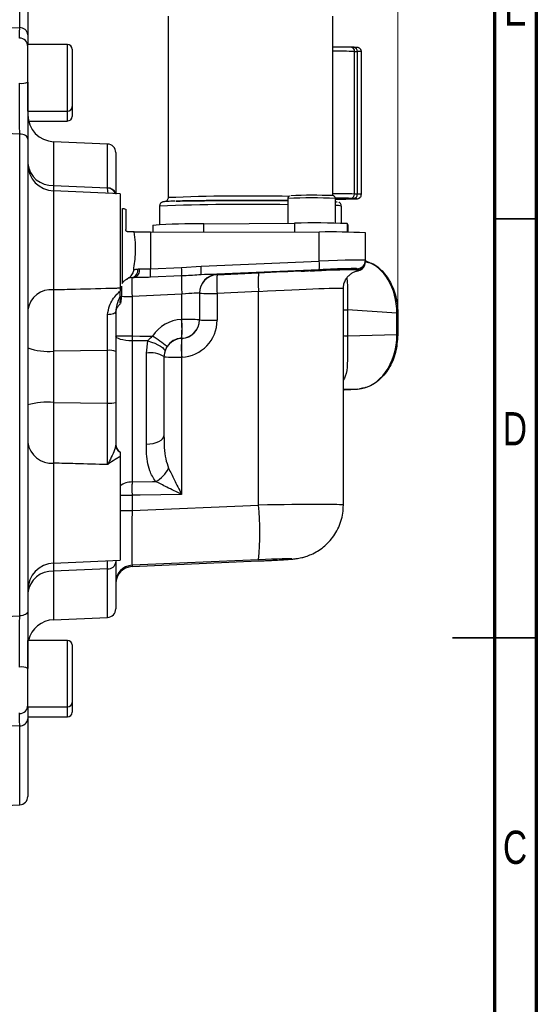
# Model space of a CAD drawing. Header units: inches. Extents: x 0.6 to 16.3, y 0.2 to 11.5.
# Tile 18 of 19: x 13.9 to 16.3, y 4.1 to 8.8. Entities that reach past the tile are written whole.
import ezdxf

# ---------------------------------------------------------------- set-up
doc = ezdxf.new("R2010")
doc.units = ezdxf.units.IN
doc.header["$MEASUREMENT"] = 0
doc.styles.add('SLDTEXTSTYLE0', font='TXT', dxfattribs={"width": 0.75})
doc.dimstyles.new('SLDDIMSTYLE1', dxfattribs={"dimtxt": 0.137795, "dimasz": 0.14, "dimexe": 0, "dimexo": 0.0625, "dimgap": 0.034449, "dimtad": 0, "dimdec": 1, "dimlfac": 1.5, "dimrnd": 1e-09, "dimzin": 12, "dimdsep": 46, "dimtxsty": 'SLDTEXTSTYLE0', "dimblk1": 'CLOSED', "dimblk2": 'CLOSED', "dimsah": 1, "dimcen": 0.09, "dimadec": 0, "dimazin": 3, "dimtfac": 1, "dimtdec": 1, "dimtofl": 0, "dimtmove": 0, "dimatfit": 3, "dimldrblk": 'CLOSED', "dimfxl": 0, "dimfrac": 2, "dimtolj": 1, "dimtzin": 12, "dimarcsym": 0})

# ---------------------------------------------------------------- blocks, each defined once
blk = doc.blocks.new('_Closed')
at = {"color": 0, "linetype": 'ByBlock', "lineweight": -2}
for p, q in [((-1, 0.166667), (0, 0)), ((-1, 0.166667), (-1, -0.166667)), ((0, 0), (-1, -0.166667)), ((0, 0), (-1, 0))]:
    blk.add_line(p, q, dxfattribs=at)
blk = doc.blocks.new('_D_9')
at = {"color": 7, "linetype": 'Continuous', "lineweight": 0}
for p, q in [((13.7379, 10.1711), (13.6959, 10.1711)), ((13.6959, 10.1711), (13.6959, 9.9524)), ((14.0433, 10.1711), (14.0853, 10.1711)), ((14.0853, 10.1711), (14.0853, 9.9524)), ((12.2322, 9.845), (12.2322, 10.012)), ((15.6874, 7.4113), (15.6874, 10.012)), ((12.2322, 9.9727), (13.5751, 9.9727)), ((13.6959, 9.9524), (13.7379, 9.9524)), ((14.0853, 9.9524), (14.0433, 9.9524)), ((15.6874, 9.9727), (14.2061, 9.9727))]:
    blk.add_line(p, q, dxfattribs=at)
at = {"color": 7, "linetype": 'Continuous', "lineweight": 18, "xscale": 0.14, "yscale": 0.14, "rotation": 180.0000000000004}
blk.add_blockref('_Closed', (12.2322, 9.9727), dxfattribs=at)
at = {"color": 7, "linetype": 'Continuous', "lineweight": 18, "xscale": 0.14, "yscale": 0.14}
blk.add_blockref('_Closed', (15.6874, 9.9727), dxfattribs=at)
at = {"color": 7, "linetype": 'Continuous', "lineweight": 18, "char_height": 0.1378, "attachment_point": 1, "style": 'SLDTEXTSTYLE0'}
for s, insert in [('132', (13.7379, 10.13)), ('5.2', (13.7633, 9.9238))]:
    blk.add_mtext(s, dxfattribs=dict(at, insert=insert))

msp = doc.modelspace()

# ---------------------------------------------------------------- linework, layer by layer
at = {"color": 7, "linetype": 'Continuous', "lineweight": 70}
for p, q in [((16.3386, 11.4961), (16.3386, 0.1969)), ((16.1417, 11.2992), (16.1417, 0.3937))]:
    msp.add_line(p, q, dxfattribs=at)
at = {"color": 8, "linetype": 'Continuous', "lineweight": 25}
for p, q in [((13.9103, 8.7126), (13.9103, 9.0468)), ((14.1352, 8.3203), (14.1352, 8.633)), ((14.1352, 8.2741), (14.1352, 8.3203)), ((14.0697, 8.1769), (14.0697, 7.9711)), ((14.3236, 7.9595), (14.3236, 8.1658)), ((14.0697, 7.9711), (14.0693, 7.9454)), ((14.3268, 7.9343), (14.3236, 7.9581)), ((14.0697, 7.9455), (14.0697, 7.4819)), ((14.6514, 7.8957), (14.6465, 7.8956)), ((14.776, 7.7528), (14.776, 7.7907)), ((15.2027, 7.7945), (15.2027, 7.7525)), ((15.449, 7.7921), (15.449, 7.7516)), ((15.4535, 7.7516), (15.4535, 7.7841)), ((15.499, 7.5707), (15.5025, 7.5718)), ((14.4384, 7.5385), (14.4236, 7.5369)), ((14.4384, 7.5383), (14.4252, 7.5366)), ((15.4971, 7.0149), (15.4318, 7.0133)), ((14.0697, 6.6669), (14.0697, 6.1975)), ((14.0697, 6.1591), (14.0697, 5.9314)), ((14.3236, 5.9425), (14.3236, 6.1706)), ((14.1352, 5.5215), (14.1352, 5.8342)), ((14.1352, 5.4753), (14.1352, 5.5215)), ((13.9103, 5.0615), (13.9103, 5.433))]:
    msp.add_line(p, q, dxfattribs=at)
at = {"color": 7, "linetype": 'Continuous', "lineweight": 25}
for p, q in [((13.9485, 9.0068), (13.9485, 8.6794)), ((14.608, 8.7668), (14.608, 7.9142)), ((15.3823, 7.9223), (15.3823, 8.7668)), ((13.7418, 8.717), (13.9103, 8.7126)), ((14.1352, 8.633), (13.9485, 8.633)), ((13.9485, 8.3203), (13.9485, 8.633)), ((14.1565, 8.6117), (14.1565, 8.3417)), ((15.4674, 8.6207), (15.4668, 8.6207)), ((15.4805, 8.6203), (15.4674, 8.6207)), ((15.4842, 7.9309), (15.4842, 8.6008)), ((15.4842, 8.6008), (15.4973, 8.6005)), ((15.4973, 8.6005), (15.4973, 7.9306)), ((15.5164, 7.9294), (15.5164, 8.5993)), ((14.1565, 8.3417), (14.1565, 8.2955)), ((13.9485, 8.3203), (14.1352, 8.3203)), ((13.952, 8.2741), (14.1352, 8.2741)), ((13.9103, 8.2129), (13.7418, 8.2197)), ((13.9103, 5.9495), (13.9103, 8.2129)), ((13.9485, 8.1896), (13.9485, 5.9717)), ((14.3236, 8.1658), (14.0697, 8.1769)), ((14.3618, 8.1259), (14.3618, 7.931)), ((13.9485, 8.0082), (13.9485, 8.0082)), ((14.0697, 7.9711), (14.3236, 7.9595)), ((14.3236, 7.9581), (14.3236, 7.9595)), ((14.3818, 7.9319), (14.0697, 7.9455)), ((14.3818, 7.9319), (14.3818, 7.49)), ((15.1708, 7.9102), (15.1708, 7.7942)), ((15.3939, 7.7942), (15.3939, 7.9102)), ((15.4799, 7.9104), (15.4668, 7.9108)), ((15.4799, 7.9104), (15.4918, 7.9098)), ((15.4973, 7.9306), (15.4842, 7.9309)), ((14.3918, 7.8635), (14.3918, 7.5103)), ((14.3941, 7.8616), (14.3918, 7.8635)), ((14.5679, 7.8742), (14.5679, 7.7868)), ((15.3939, 7.9072), (15.4303, 7.9075)), ((15.4224, 7.7936), (15.4224, 7.8742)), ((14.4037, 7.8609), (14.3941, 7.8616)), ((14.4037, 7.8609), (14.4085, 7.8601)), ((14.4085, 7.8601), (14.4085, 7.7639)), ((14.5368, 7.7841), (14.5368, 7.753)), ((14.776, 7.7907), (15.2027, 7.7945)), ((15.4535, 7.7841), (15.449, 7.7921)), ((15.4535, 7.7516), (15.4535, 7.7841)), ((15.4535, 7.7841), (15.4535, 7.7841)), ((14.4491, 7.7538), (14.4185, 7.7538)), ((14.5247, 7.753), (14.5247, 7.5795)), ((14.5247, 7.753), (15.3184, 7.7524)), ((15.3184, 7.6163), (15.3184, 7.7524)), ((15.5352, 7.6203), (15.5352, 7.7487)), ((14.5247, 7.5795), (14.6713, 7.5857)), ((14.6713, 7.5857), (14.7626, 7.5924)), ((14.7626, 7.5924), (15.3184, 7.6163)), ((15.5352, 7.6203), (15.5352, 7.6146)), ((15.5352, 7.6146), (15.5352, 7.6111)), ((14.4461, 7.5747), (14.4424, 7.5615)), ((14.6716, 7.5461), (14.5251, 7.5398)), ((15.3184, 7.5756), (14.7626, 7.5518)), ((14.8381, 7.5521), (15.0334, 7.5605)), ((14.8381, 7.5527), (14.8381, 7.5521)), ((15.4969, 7.5746), (15.4969, 7.5804)), ((14.4238, 7.537), (14.4152, 7.5317)), ((14.4384, 7.5383), (14.4488, 7.5387)), ((14.4384, 7.5385), (14.4384, 7.5383)), ((14.3818, 7.49), (14.3818, 7.4747)), ((14.3818, 7.4508), (14.3818, 7.4747)), ((14.6723, 7.4603), (14.4384, 7.4503)), ((14.4384, 7.4503), (14.4384, 7.2643)), ((14.6723, 7.3415), (14.6723, 7.4603)), ((14.7552, 7.4661), (14.7552, 7.3401)), ((15.0334, 7.4725), (14.8381, 7.4641)), ((14.8381, 7.4641), (14.8381, 7.338)), ((15.0334, 6.4701), (15.0334, 7.4725)), ((15.4318, 6.47), (15.4318, 7.4866)), ((15.4507, 7.3867), (15.4507, 7.2651)), ((15.6831, 7.372), (15.4507, 7.3867)), ((15.6831, 7.2707), (15.6831, 7.372)), ((15.6874, 7.3719), (15.6874, 7.344)), ((14.6714, 7.3415), (14.6723, 7.3415)), ((14.7552, 7.3401), (14.7552, 7.3395)), ((15.6874, 7.344), (15.6874, 7.344)), ((15.6874, 7.344), (15.6874, 7.2706)), ((14.4384, 7.2643), (14.4384, 7.2416)), ((15.4507, 7.2651), (15.6831, 7.2707)), ((15.6874, 7.2706), (15.6874, 7.2691)), ((15.6874, 7.2691), (15.6874, 7.2691)), ((14.4384, 7.2416), (14.4384, 6.5786)), ((14.5129, 7.2411), (14.4384, 7.2416)), ((14.5056, 7.1841), (14.5129, 7.2411)), ((14.6723, 7.2535), (14.6714, 7.2535)), ((14.6714, 7.2535), (14.6714, 7.253)), ((14.6714, 7.253), (14.6723, 7.253)), ((14.6723, 7.253), (14.6723, 7.2535)), ((14.3236, 7.1964), (14.0697, 7.1934)), ((14.0697, 7.1934), (14.0697, 6.9518)), ((14.3236, 6.9483), (14.3236, 7.1964)), ((14.3618, 7.1913), (14.3618, 6.9521)), ((14.5056, 6.7565), (14.5056, 7.1841)), ((14.5922, 7.192), (14.5885, 7.1673)), ((14.5885, 7.1673), (14.5885, 6.795)), ((14.6714, 7.165), (14.6714, 6.5201)), ((14.6723, 7.165), (14.6714, 7.165)), ((15.434, 7.0112), (15.4971, 7.0149)), ((15.4352, 7.0113), (15.4983, 7.0149)), ((15.4983, 7.0149), (15.5077, 7.0161)), ((14.0697, 6.9518), (14.3236, 6.9483)), ((14.3818, 6.6979), (14.3818, 6.2112)), ((14.4384, 6.516), (14.4384, 6.4445)), ((14.4384, 6.4445), (15.0334, 6.4701)), ((14.0697, 6.1975), (14.3818, 6.2112)), ((14.3618, 6.2103), (14.3618, 6.2024)), ((14.3618, 6.2024), (14.3618, 5.9824)), ((14.4383, 6.181), (15.0335, 6.2074)), ((15.0334, 6.2128), (14.4384, 6.1873)), ((14.4384, 6.181), (15.0334, 6.2074)), ((15.0334, 6.2074), (15.0335, 6.2074)), ((14.3236, 6.1706), (14.0697, 6.1591)), ((14.4384, 6.1873), (14.4384, 6.181)), ((13.9485, 6.1001), (13.9485, 6.1001)), ((13.7418, 5.9429), (13.9103, 5.9495)), ((14.0697, 5.9314), (14.3236, 5.9425)), ((14.1352, 5.8342), (13.9485, 5.8342)), ((13.9485, 5.5215), (13.9485, 5.8342)), ((14.1565, 5.8128), (14.1565, 5.5428)), ((13.9485, 5.5215), (14.1352, 5.5215)), ((14.1565, 5.5428), (14.1565, 5.4966)), ((13.9485, 5.4753), (14.1352, 5.4753)), ((13.9485, 5.4656), (13.9485, 5.1015)), ((13.9103, 5.433), (13.7418, 5.4289)), ((13.7418, 5.0542), (13.9103, 5.0615))]:
    msp.add_line(p, q, dxfattribs=at)
at = {"color": 7, "linetype": 'Continuous', "lineweight": 35}
for p, q in [((16.1417, 7.815), (16.3386, 7.815)), ((16.3386, 5.8465), (15.9449, 5.8465)), ((16.1417, 5.8465), (16.3386, 5.8465))]:
    msp.add_line(p, q, dxfattribs=at)
at = {"color": 7, "linetype": 'Continuous', "lineweight": 25, "flags": 128}
for points in [[(13.9485, 8.1896), (13.9478, 8.1941), (13.9456, 8.1983), (13.9421, 8.2022), (13.9374, 8.2057), (13.9316, 8.2086), (13.925, 8.2108), (13.9178, 8.2123), (13.9103, 8.2129)], [(14.4384, 7.2416), (14.4233, 7.2422), (14.4088, 7.2436), (14.3956, 7.2457), (14.3841, 7.2485), (14.3746, 7.2518), (14.3676, 7.2556), (14.3633, 7.2597), (14.3618, 7.2639)], [(14.4384, 7.2643), (14.4752, 7.2641), (14.5342, 7.2637)], [(14.5129, 7.2411), (14.5294, 7.2358), (14.5451, 7.2298), (14.5594, 7.2232), (14.5716, 7.2164), (14.5813, 7.2096), (14.5881, 7.2031), (14.5918, 7.1972), (14.5922, 7.192)], [(14.5056, 6.7565), (14.522, 6.7575), (14.5376, 6.7599), (14.5519, 6.7636), (14.5644, 6.7684), (14.5747, 6.7741), (14.5823, 6.7806), (14.5869, 6.7877), (14.5885, 6.795)], [(14.4384, 6.5786), (14.535, 6.5804), (14.5491, 6.5807)], [(14.6714, 6.5201), (14.4759, 6.5166), (14.4384, 6.516)], [(13.9485, 5.9717), (13.9478, 5.9675), (13.9456, 5.9634), (13.9421, 5.9597), (13.9374, 5.9564), (13.9316, 5.9536), (13.925, 5.9515), (13.9178, 5.9501), (13.9103, 5.9495)]]:
    msp.add_lwpolyline(points, dxfattribs=at)
at = {"color": 7, "linetype": 'Continuous', "lineweight": 25}
for centre, radius, start, end in [((13.9119, 8.6759), 0.0368, 5.4248, 92.5663), ((13.9085, 8.624), 0.04, 0, 89), ((14.1352, 8.6117), 0.0213, 0, 90), ((13.9187, 8.5286), 0.0776, 262.9456, 292.5731), ((14.1352, 8.3417), 0.0213, 270, 0), ((14.0752, 8.3035), 0.1267, 180, 267.5), ((14.1352, 8.2955), 0.0213, 270, 0), ((14.3218, 8.1259), 0.04, 360, 87.5), ((14.0635, 8.0866), 0.1157, 186.0334, 273.0291), ((14.0752, 8.0721), 0.1267, 180, 267.5), ((15.2825, 5.477), 2.4484, 87.7024, 92.3041), ((15.4652, 7.9297), 0.019, 274.8356, 3.5724), ((15.4783, 7.9294), 0.019, 274.8356, 3.5724), ((14.7308, 5.1104), 2.6806, 89.0333, 94.1487), ((15.2844, 3.5207), 4.2746, 87.7927, 91.0955), ((14.5163, 10.3494), 2.5964, 268.5164, 270.186), ((15.371, 4.5161), 3.2368, 87.0931, 90.9317), ((14.3138, 7.563), 0.3582, 357.2969, 3.6356), ((14.5229, 7.5721), 0.2406, 355.1574, 4.8426), ((15.0787, 7.596), 0.2406, 355.1574, 4.8426), ((15.4952, 7.6203), 0.04, 272.4959, 359.9963), ((15.4952, 7.6146), 0.04, 272.4959, 359.9963), ((15.4952, 7.6111), 0.04, 280.6104, 359.997), ((14.4299, 7.5736), 0.0361, 283.5248, 8.4378), ((14.4378, 7.5726), 0.0357, 288.0996, 10.6235), ((14.1673, 7.5567), 0.3582, 357.2969, 3.6356), ((15.4467, 7.5095), 0.776, 177.2969, 183.6356), ((14.8418, 7.4661), 0.0867, 92.4959, 179.9963), ((14.8418, 7.4655), 0.0867, 92.4959, 179.9963), ((15.3574, 7.5081), 0.5212, 175.1574, 184.8426), ((15.5527, 7.5165), 0.5212, 175.1574, 184.8426), ((14.0595, 7.3699), 0.1124, 84.8149, 170.7733), ((14.8179, 8.7015), 1.2376, 267.0931, 270.9317), ((15.6597, 6.1769), 1.1954, 88.6694, 88.8787), ((14.152, 7.2975), 0.5212, 355.1574, 4.8426), ((14.6924, 6.1041), 1.2376, 87.0931, 90.9317), ((14.1529, 7.2975), 0.5212, 355.1574, 4.8426), ((14.6685, 7.3401), 0.0867, 272.4959, 359.9963), ((14.8179, 8.5755), 1.2376, 267.0931, 270.9317), ((14.4198, 8.4066), 1.1424, 267.0931, 270.9317), ((14.2393, 6.7788), 0.5675, 50.1777, 58.7021), ((15.6597, 6.0754), 1.1955, 88.6696, 88.8787), ((14.6752, 7.1664), 0.0867, 92.4959, 179.9963), ((15.1908, 7.209), 0.5212, 175.1574, 184.8426), ((15.1917, 7.209), 0.5212, 175.1574, 184.8426), ((14.0408, 7.4458), 0.2541, 248.7107, 276.5274), ((14.3327, 7.119), 0.078, 68.0624, 96.7066), ((14.5249, 7.066), 0.1196, 57.8496, 99.2523), ((14.6513, 8.4024), 1.2376, 267.0931, 270.9317), ((15.4331, 7.0469), 0.0357, 271.3718, 273.2909), ((15.4962, 7.0506), 0.0357, 271.3718, 273.2909), ((14.0405, 6.616), 0.3371, 85.0416, 105.8419), ((14.3328, 7.0501), 0.1022, 264.8419, 286.516), ((14.0606, 6.7799), 0.1133, 188.2414, 274.5658), ((14.4018, 6.7552), 0.04, 180, 240), ((14.4014, 6.7526), 0.0396, 180.1037, 240.368), ((14.4887, 6.7012), 0.1348, 296.6457, 334.4225), ((13.4566, 6.3414), 1.582, 355.3368, 4.6632), ((14.3259, 6.2067), 0.0362, 266.3253, 353.0764), ((14.0752, 6.071), 0.1267, 92.5, 180), ((14.0624, 6.0446), 0.1147, 86.3966, 173.1772), ((14.4418, 6.1074), 0.08, 92.4959, 179.9963), ((14.4418, 6.1011), 0.08, 92.4128, 180), ((14.4418, 6.1011), 0.08, 92.4959, 179.9963), ((14.3218, 5.9824), 0.04, 272.5, 0), ((14.0752, 5.8048), 0.1267, 92.5, 166.6146), ((14.1352, 5.8128), 0.0213, 0, 90), ((13.9186, 5.6454), 0.0644, 62.345, 98.4187), ((13.9085, 5.5305), 0.04, 271, 0), ((14.1352, 5.5428), 0.0213, 270, 0), ((13.9122, 5.4695), 0.0365, 266.8775, 353.8409), ((14.1352, 5.4966), 0.0213, 270, 0), ((13.9085, 5.1015), 0.04, 272.5, 0)]:
    msp.add_arc(centre, radius, start, end, dxfattribs=at)
at = {"color": 8, "linetype": 'Continuous', "lineweight": 25}
for centre, radius, start, end in [((15.4655, 8.6021), 0.0187, 356.2739, 84.3301), ((15.4787, 8.6017), 0.0187, 356.2739, 84.3301), ((15.3782, 3.8858), 4.7162, 88.7123, 89.9496), ((15.501, 8.5059), 0.0946, 80.6225, 92.2161), ((14.3251, 7.9218), 0.0377, 17.0219, 92.3023), ((14.3249, 7.9201), 0.0381, 19.5719, 91.9989), ((14.9857, -1.438), 9.3598, 88.81639, 92.31254), ((15.2824, 5.4223), 2.4904, 87.4328, 92.5672), ((15.3812, 3.4723), 4.4599, 88.6768, 89.9852), ((15.501, 7.8359), 0.0947, 80.6308, 92.2107), ((14.9757, -2.0974), 9.9799, 88.87971, 92.34174), ((15.3997, 7.7803), 0.0966, 76.4146, 93.4273), ((14.4048, 7.5727), 0.0393, 309.4175, 343.2974), ((14.4377, 11.0354), 3.5851, 269.1876, 270.0109), ((15.4536, 7.739), 0.3523, 266.4619, 269.5272), ((15.4536, 7.6174), 0.3523, 266.4619, 269.5272), ((14.4384, 6.4851), 0.0935, 90.049, 127.2649), ((14.435, 9.6783), 3.1624, 269.0362, 270.0601), ((14.435, 9.6069), 3.1624, 269.0362, 270.0601)]:
    msp.add_arc(centre, radius, start, end, dxfattribs=at)
at = {"color": 7, "linetype": 'Continuous', "lineweight": 25}
for centre, major_axis, ratio, start_param, end_param in [((15.3085, 7.6122), (0.2267, 0.0082), 0.016481, 6.282593, 7.809756), ((15.489, 7.3693), (0.0088, 0.2532), 0.765616, 4.749458, 6.076937), ((14.5285, 7.5839), (0.0867, 0.0055), 0.016435, 3.89953, 4.013235), ((14.6647, 7.5452), (0.1733, 0.0076), 0.01647, 6.282466, 7.252924), ((15.0114, 7.5512), (0.5033, 0.022), 0.01647, 1.079008, 1.526444), ((15.2885, 7.5713), (0.0551, 0.0024), 0.01647, 4.473859, 10.189164), ((15.0114, 7.5512), (0.5033, 0.022), 0.01647, 0.266081, 1.017644), ((15.3103, 7.5722), (0.1867, 0.0082), 0.01647, 0.747092, 1.526444), ((14.4418, 7.4517), (-0.0034, 0.0866), 0.040884, 0.016638, 1.585532), ((14.5303, 7.5439), (0.1267, 0.0055), 0.01647, 3.89986, 4.013565), ((14.6685, 7.4586), (0.0867, 0.0076), 0.016377, 6.281755, 7.808918), ((14.679, 7.1683), (0.1335, -0.1107), 0.999267, 2.306254, 3.251504), ((14.6685, 7.3396), (0.0641, -0.0584), 0.998554, 5.493952, 7.021116), ((14.6647, 7.3382), (0.1335, -0.1107), 0.999267, 5.447847, 6.97501), ((15.489, 7.268), (0.0012, 0.2534), 0.765933, 3.189242, 4.726618), ((14.6752, 7.1669), (0.0641, -0.0584), 0.998554, 2.35236, 3.297609), ((14.4418, 6.441), (0.0034, 0.2537), 0.013942, 1.556984, 3.125877), ((15.0262, 6.2098), (0.1633, 0.0071), 0.01647, 4.755303, 7.809629)]:
    msp.add_ellipse(centre, major_axis=major_axis, ratio=ratio, start_param=start_param, end_param=end_param, dxfattribs=at)
at = {"color": 8, "linetype": 'Continuous', "lineweight": 25}
for centre, major_axis, ratio, start_param, end_param in [((15.3103, 7.5722), (0.1867, 0.0082), 0.01647, 6.282466, 7.030278), ((15.0152, 7.4646), (0.4167, 0.022), 0.016456, 6.282277, 7.80948), ((15.0152, 6.4629), (0.4167, 0.0071), 0.016497, 6.282771, 7.810066), ((14.4418, 6.4347), (0.0035, 0.2537), 0.013487, 3.14238, 3.158882)]:
    msp.add_ellipse(centre, major_axis=major_axis, ratio=ratio, start_param=start_param, end_param=end_param, dxfattribs=at)
for points, knots in [([(13.9098, 8.6636), (13.9098, 8.6637), (13.9099, 8.6658), (13.91, 8.6795), (13.9102, 8.6974), (13.9102, 8.7102), (13.9103, 8.7126)], [0, 0, 0, 0, 0.031533, 0.45815, 0.89717, 1, 1, 1, 1]), ([(15.4473, 7.5353), (15.4484, 7.5289), (15.4521, 7.5069), (15.4511, 7.4626), (15.4506, 7.4161), (15.4507, 7.3923), (15.4507, 7.3867)], [0, 0, 0, 0, 0.169192, 0.588489, 0.903905, 1, 1, 1, 1]), ([(15.4507, 7.2651), (15.4507, 7.247), (15.4507, 7.223), (15.4513, 7.1781), (15.451, 7.1288), (15.4457, 7.0842), (15.4349, 7.0635), (15.4318, 7.0575)], [0, 0, 0, 0, 0.20321, 0.269103, 0.543381, 0.869389, 1, 1, 1, 1]), ([(14.3236, 6.1706), (14.3236, 6.1817), (14.3237, 6.1967), (14.3237, 6.2061), (14.3237, 6.2086)], [0, 0, 0, 0, 0.7355471, 1, 1, 1, 1]), ([(14.0692, 6.1959), (14.0692, 6.1938), (14.0693, 6.1848), (14.0695, 6.1703), (14.0697, 6.1591)], [0, 0, 0, 0, 0.228481, 1, 1, 1, 1]), ([(13.9103, 5.433), (13.9102, 5.4441), (13.9101, 5.4666), (13.9098, 5.4868), (13.9097, 5.4919), (13.9096, 5.4942)], [0, 0, 0, 0, 0.340938, 0.694345, 1, 1, 1, 1])]:
    msp.add_open_spline(points, degree=3, knots=knots, dxfattribs=at)
at = {"color": 7, "linetype": 'Continuous', "lineweight": 25}
for points, knots in [([(13.9485, 8.6794), (13.9485, 8.6766), (13.9485, 8.6627), (13.9485, 8.6449), (13.9485, 8.6362), (13.9485, 8.633)], [0, 0, 0, 0, 0.132193, 0.680599, 1, 1, 1, 1]), ([(15.4668, 8.6207), (15.4576, 8.6209), (15.4434, 8.6212), (15.4154, 8.6215), (15.3969, 8.6216), (15.3854, 8.6217), (15.3823, 8.6217)], [0, 0, 0, 0, 0.438357, 0.67395, 0.914425, 1, 1, 1, 1]), ([(15.5161, 8.5992), (15.5161, 8.6002), (15.5165, 8.6038), (15.514, 8.6097), (15.5096, 8.6147), (15.5053, 8.6174), (15.5017, 8.6187), (15.4958, 8.6199), (15.4927, 8.6198), (15.4852, 8.6202), (15.4798, 8.6203), (15.4788, 8.6203)], [0, 0, 0, 0, 0.033992, 0.119275, 0.205561, 0.255631, 0.297339, 0.360817, 0.689102, 0.943055, 1, 1, 1, 1]), ([(13.9103, 8.2129), (13.9102, 8.2303), (13.9101, 8.2658), (13.9098, 8.3235), (13.9096, 8.3817), (13.9094, 8.4239), (13.9092, 8.4471), (13.9092, 8.4516)], [0, 0, 0, 0, 0.245568, 0.500116, 0.720271, 0.946794, 1, 1, 1, 1]), ([(13.9485, 8.4569), (13.9485, 8.452), (13.9485, 8.4265), (13.9485, 8.3793), (13.9485, 8.3149), (13.9485, 8.2497), (13.9485, 8.2099), (13.9485, 8.1896)], [0, 0, 0, 0, 0.053201, 0.273346, 0.499857, 0.74544, 1, 1, 1, 1]), ([(14.6078, 7.9147), (14.6077, 7.9124), (14.6075, 7.9077), (14.6041, 7.9019), (14.5999, 7.8979), (14.595, 7.8953), (14.5932, 7.8951), (14.5936, 7.8952), (14.5937, 7.8952)], [0, 0, 0, 0, 0.138726, 0.289563, 0.413764, 0.542638, 0.842112, 1, 1, 1, 1]), ([(15.1779, 7.9218), (15.1775, 7.9216), (15.1762, 7.921), (15.1737, 7.9187), (15.1714, 7.915), (15.171, 7.912), (15.1709, 7.9104)], [0, 0, 0, 0, 0.094384, 0.367172, 0.674839, 1, 1, 1, 1]), ([(15.3938, 7.9102), (15.3937, 7.9114), (15.3937, 7.9139), (15.392, 7.9173), (15.3898, 7.92), (15.3874, 7.9217), (15.3855, 7.9225), (15.3847, 7.9228), (15.3844, 7.9229)], [0, 0, 0, 0, 0.187421, 0.418746, 0.60978, 0.77372, 0.910755, 1, 1, 1, 1]), ([(15.4668, 7.9108), (15.4599, 7.9109), (15.4458, 7.9113), (15.4195, 7.9116), (15.4005, 7.9117), (15.3936, 7.9117)], [0, 0, 0, 0, 0.380431, 0.777855, 1, 1, 1, 1]), ([(15.4304, 7.9075), (15.435, 7.9076), (15.4452, 7.9077), (15.459, 7.9079), (15.4714, 7.9081), (15.4813, 7.9083), (15.4886, 7.9086), (15.4935, 7.9088), (15.497, 7.9092), (15.4992, 7.9093), (15.5032, 7.9104), (15.5062, 7.9118), (15.5097, 7.9141), (15.5135, 7.9184), (15.5162, 7.9238), (15.5161, 7.9278), (15.5161, 7.9293)], [0, 0, 0, 0, 0.101498, 0.223494, 0.342955, 0.457223, 0.563593, 0.659455, 0.742626, 0.81612, 0.842652, 0.862415, 0.887827, 0.925116, 0.971129, 1, 1, 1, 1]), ([(14.6401, 7.8975), (14.6358, 7.8974), (14.6258, 7.8971), (14.6135, 7.8966), (14.6028, 7.8961), (14.595, 7.8955), (14.5897, 7.8951), (14.5858, 7.8944), (14.5823, 7.8939), (14.5768, 7.8911), (14.5726, 7.8875), (14.5694, 7.8824), (14.5676, 7.8774), (14.5681, 7.8745), (14.5682, 7.874)], [0, 0, 0, 0, 0.11569, 0.272581, 0.420368, 0.556878, 0.679859, 0.788493, 0.870978, 0.903732, 0.929483, 0.958297, 0.992878, 1, 1, 1, 1]), ([(14.6441, 7.8976), (14.6579, 7.898), (14.6861, 7.8987), (14.7441, 7.8995), (14.8135, 7.9003), (14.8922, 7.9008), (14.9615, 7.9009), (15.017, 7.9009), (15.0704, 7.9008), (15.1232, 7.9006), (15.1588, 7.9003), (15.1708, 7.9002)], [0, 0, 0, 0, 0.123042, 0.253454, 0.389288, 0.528004, 0.666721, 0.734713, 0.802729, 0.933141, 1, 1, 1, 1]), ([(15.1708, 7.9002), (15.1588, 7.9003), (15.1232, 7.9006), (15.057, 7.9009), (14.9752, 7.901), (14.8922, 7.9008), (14.8265, 7.9003), (14.7781, 7.8999), (14.7341, 7.8994), (14.6862, 7.8987), (14.6579, 7.898), (14.6442, 7.8976)], [0, 0, 0, 0, 0.066917, 0.197321, 0.333146, 0.471854, 0.610562, 0.67855, 0.746562, 0.876966, 1, 1, 1, 1]), ([(15.3938, 7.8954), (15.3979, 7.8951), (15.402, 7.8948), (15.402, 7.8945), (15.4019, 7.8945)], [0, 0, 0, 0, 0.974608, 1, 1, 1, 1]), ([(15.4221, 7.8746), (15.422, 7.8767), (15.4217, 7.8813), (15.4182, 7.887), (15.4134, 7.8913), (15.4111, 7.8923), (15.4099, 7.8929)], [0, 0, 0, 0, 0.226209, 0.49503, 0.727366, 1, 1, 1, 1]), ([(14.4185, 7.7538), (14.4174, 7.7539), (14.4152, 7.7542), (14.4123, 7.7558), (14.4101, 7.7582), (14.4087, 7.761), (14.4086, 7.763), (14.4085, 7.7639)], [0, 0, 0, 0, 0.202146, 0.404171, 0.609672, 0.823738, 1, 1, 1, 1]), ([(14.4461, 7.5747), (14.448, 7.5879), (14.4517, 7.6147), (14.4558, 7.6581), (14.4551, 7.7055), (14.4512, 7.737), (14.4491, 7.7538)], [0, 0, 0, 0, 0.232028, 0.470172, 0.716724, 1, 1, 1, 1]), ([(15.536, 7.6131), (15.5454, 7.6113), (15.5763, 7.6053), (15.622, 7.5659), (15.6644, 7.5013), (15.6848, 7.4319), (15.6868, 7.3877), (15.6874, 7.3719)], [0, 0, 0, 0, 0.109317, 0.359478, 0.609682, 0.859948, 1, 1, 1, 1]), ([(14.4424, 7.5615), (14.4385, 7.5543), (14.4335, 7.5452), (14.4255, 7.5384), (14.4238, 7.537)], [0, 0, 0, 0, 0.790499, 1, 1, 1, 1]), ([(14.4461, 7.5747), (14.4472, 7.5751), (14.4515, 7.5767), (14.4595, 7.5779), (14.4656, 7.5789)], [0, 0, 0, 0, 0.246012, 1, 1, 1, 1]), ([(14.5251, 7.5398), (14.5117, 7.5395), (14.485, 7.5389), (14.4609, 7.5388), (14.4488, 7.5387)], [0, 0, 0, 0, 0.500637, 1, 1, 1, 1]), ([(14.4728, 7.5792), (14.4808, 7.5791), (14.4965, 7.5788), (14.5155, 7.5792), (14.5247, 7.5795)], [0, 0, 0, 0, 0.513147, 1, 1, 1, 1]), ([(14.7626, 7.5518), (14.7364, 7.5499), (14.7062, 7.5478), (14.6756, 7.5463), (14.6716, 7.5461)], [0, 0, 0, 0, 0.870006, 1, 1, 1, 1]), ([(15.2755, 7.5698), (15.2696, 7.5696), (15.2596, 7.5692), (15.2519, 7.569), (15.2488, 7.5689)], [0, 0, 0, 0, 0.5937382, 1, 1, 1, 1]), ([(15.4326, 7.4862), (15.4326, 7.492), (15.4326, 7.5049), (15.4392, 7.5233), (15.4492, 7.5397), (15.4609, 7.552), (15.4728, 7.5605), (15.4834, 7.5659), (15.4913, 7.5688), (15.4964, 7.5701), (15.4988, 7.5706), (15.499, 7.5707), (15.499, 7.5707)], [0, 0, 0, 0, 0.119444, 0.268477, 0.400671, 0.519281, 0.624604, 0.715371, 0.795891, 0.871491, 0.972218, 1, 1, 1, 1]), ([(15.5025, 7.5718), (15.5022, 7.5724), (15.5016, 7.5734), (15.4982, 7.5742), (15.4969, 7.5746)], [0, 0, 0, 0, 0.602399, 1, 1, 1, 1]), ([(15.4988, 7.5707), (15.5005, 7.5709), (15.503, 7.5713), (15.509, 7.5735), (15.5144, 7.5754), (15.5171, 7.5776), (15.5173, 7.5778)], [0, 0, 0, 0, 0.49191, 0.770199, 0.984961, 1, 1, 1, 1]), ([(14.3892, 7.4979), (14.3892, 7.4931), (14.3891, 7.4688), (14.387, 7.433), (14.3849, 7.4219), (14.3839, 7.4164)], [0, 0, 0, 0, 0.109903, 0.554822, 1, 1, 1, 1]), ([(14.3918, 7.5103), (14.3939, 7.5137), (14.3984, 7.521), (14.4075, 7.5279), (14.4136, 7.5309), (14.4152, 7.5317)], [0, 0, 0, 0, 0.401517, 0.850199, 1, 1, 1, 1]), ([(14.0697, 7.4819), (14.0694, 7.4587), (14.0691, 7.422), (14.0689, 7.3595), (14.069, 7.306), (14.0692, 7.2497), (14.0695, 7.2123), (14.0697, 7.1934)], [0, 0, 0, 0, 0.297372, 0.470528, 0.648701, 0.821843, 1, 1, 1, 1]), ([(14.0697, 7.4819), (14.1041, 7.4828), (14.2015, 7.4853), (14.3055, 7.488), (14.3752, 7.4898), (14.3818, 7.49)], [0, 0, 0, 0, 0.3309, 0.935937, 1, 1, 1, 1]), ([(14.3238, 7.3641), (14.3257, 7.3785), (14.329, 7.4041), (14.3469, 7.4353), (14.3644, 7.4577), (14.3769, 7.4699), (14.3818, 7.4747)], [0, 0, 0, 0, 0.323398, 0.574638, 0.833154, 1, 1, 1, 1]), ([(14.3818, 7.4508), (14.3762, 7.4377), (14.3668, 7.416), (14.3618, 7.3901), (14.3618, 7.3791), (14.3618, 7.3791)], [0, 0, 0, 0, 0.604784, 0.999985, 1, 1, 1, 1]), ([(14.3818, 7.4508), (14.3818, 7.4481), (14.3818, 7.4405), (14.3818, 7.4346), (14.3818, 7.4308)], [0, 0, 0, 0, 0.3538973, 1, 1, 1, 1]), ([(14.3618, 7.369), (14.3622, 7.3738), (14.3628, 7.3835), (14.3687, 7.3978), (14.3762, 7.4091), (14.3827, 7.414), (14.3849, 7.4157)], [0, 0, 0, 0, 0.283953, 0.570697, 0.853312, 1, 1, 1, 1]), ([(14.3834, 7.4177), (14.3828, 7.4173), (14.3819, 7.4169), (14.3819, 7.4272), (14.3818, 7.4308)], [0, 0, 0, 0, 0.647284, 1, 1, 1, 1]), ([(14.3236, 7.1964), (14.3236, 7.2148), (14.3237, 7.2522), (14.3238, 7.3092), (14.3238, 7.3456), (14.3238, 7.3641)], [0, 0, 0, 0, 0.323955, 0.657307, 1, 1, 1, 1]), ([(14.3618, 7.3791), (14.3618, 7.3584), (14.3618, 7.3182), (14.3618, 7.2544), (14.3618, 7.2125), (14.3618, 7.1913)], [0, 0, 0, 0, 0.34265, 0.666628, 1, 1, 1, 1]), ([(14.5129, 7.2411), (14.5139, 7.2426), (14.5194, 7.2512), (14.5275, 7.2581), (14.5342, 7.2637)], [0, 0, 0, 0, 0.179004, 1, 1, 1, 1]), ([(15.6874, 7.2691), (15.6853, 7.2411), (15.6808, 7.1847), (15.6476, 7.1088), (15.5984, 7.051), (15.5484, 7.0221), (15.5172, 7.0177), (15.5077, 7.0164)], [0, 0, 0, 0, 0.222328, 0.448461, 0.67456, 0.900603, 1, 1, 1, 1]), ([(14.6028, 7.2146), (14.6, 7.2098), (14.5964, 7.2038), (14.5935, 7.1962), (14.5926, 7.1935), (14.5922, 7.192)], [0, 0, 0, 0, 0.633173, 0.795927, 1, 1, 1, 1]), ([(14.0697, 6.9518), (14.0694, 6.9199), (14.0691, 6.8694), (14.0689, 6.8026), (14.069, 6.7521), (14.0692, 6.7055), (14.0695, 6.6799), (14.0697, 6.6669)], [0, 0, 0, 0, 0.2973717, 0.4705279, 0.6487008, 0.8218432, 1, 1, 1, 1]), ([(14.3236, 6.6601), (14.3236, 6.6713), (14.3237, 6.6936), (14.3238, 6.7353), (14.3238, 6.783), (14.3238, 6.8472), (14.3237, 6.9039), (14.3236, 6.9411), (14.3236, 6.9483)], [0, 0, 0, 0, 0.154012, 0.308024, 0.481128, 0.654233, 0.933047, 1, 1, 1, 1]), ([(14.3618, 6.9521), (14.3618, 6.9315), (14.3618, 6.8896), (14.3618, 6.8213), (14.3618, 6.7771), (14.3618, 6.7525)], [0, 0, 0, 0, 0.301844, 0.612439, 1, 1, 1, 1]), ([(14.5491, 6.5807), (14.5388, 6.5969), (14.5207, 6.6252), (14.5102, 6.6748), (14.5061, 6.7172), (14.5057, 6.7453), (14.5056, 6.7565)], [0, 0, 0, 0, 0.330495, 0.578662, 0.832048, 1, 1, 1, 1]), ([(14.5885, 6.795), (14.5888, 6.7767), (14.5894, 6.7398), (14.594, 6.688), (14.6051, 6.6573), (14.6103, 6.643)], [0, 0, 0, 0, 0.345836, 0.695754, 1, 1, 1, 1]), ([(14.3618, 6.7525), (14.3611, 6.7474), (14.3588, 6.7328), (14.3451, 6.7032), (14.3325, 6.6774), (14.3251, 6.6631), (14.3236, 6.6602), (14.3236, 6.6601)], [0, 0, 0, 0, 0.191835, 0.546813, 0.907396, 0.997257, 1, 1, 1, 1]), ([(14.3818, 6.7182), (14.3818, 6.7157), (14.3818, 6.7106), (14.3818, 6.7022), (14.3818, 6.6979)], [0, 0, 0, 0, 0.4943558, 1, 1, 1, 1]), ([(14.3236, 6.6601), (14.2734, 6.6614), (14.1887, 6.6637), (14.1041, 6.666), (14.0697, 6.6669)], [0, 0, 0, 0, 0.593189, 1, 1, 1, 1]), ([(14.3818, 6.6979), (14.3769, 6.6948), (14.3625, 6.6858), (14.3416, 6.6727), (14.3267, 6.6623), (14.3237, 6.6601), (14.3236, 6.6601)], [0, 0, 0, 0, 0.292718, 0.857061, 0.996407, 1, 1, 1, 1]), ([(14.6103, 6.643), (14.6189, 6.6254), (14.6381, 6.5858), (14.6595, 6.5435), (14.6713, 6.5202), (14.6714, 6.5201)], [0, 0, 0, 0, 0.444283, 0.99693, 1, 1, 1, 1]), ([(14.4384, 6.5786), (14.4383, 6.5759), (14.4381, 6.5661), (14.438, 6.5452), (14.4382, 6.5257), (14.4384, 6.516)], [0, 0, 0, 0, 0.158129, 0.579076, 1, 1, 1, 1]), ([(14.6714, 6.5201), (14.6713, 6.5202), (14.6479, 6.5316), (14.6054, 6.5524), (14.5665, 6.572), (14.5491, 6.5807)], [0, 0, 0, 0, 0.0030702, 0.5557137, 1, 1, 1, 1]), ([(15.0335, 6.2074), (15.0395, 6.2077), (15.0568, 6.2085), (15.0849, 6.2098), (15.1161, 6.2114), (15.1442, 6.213), (15.1685, 6.2145), (15.1856, 6.2158), (15.1982, 6.217), (15.2089, 6.2182), (15.2217, 6.2201), (15.2374, 6.2233), (15.2575, 6.2288), (15.283, 6.2385), (15.3109, 6.2531), (15.3388, 6.2728), (15.3644, 6.2967), (15.3875, 6.3252), (15.4068, 6.3579), (15.4211, 6.3938), (15.4302, 6.4315), (15.4312, 6.4571), (15.4317, 6.4697)], [0, 0, 0, 0, 0.029652, 0.086324, 0.143233, 0.200602, 0.259036, 0.32044, 0.357014, 0.386096, 0.410556, 0.435926, 0.470704, 0.515514, 0.571932, 0.627051, 0.684644, 0.745651, 0.808582, 0.872649, 0.93737, 1, 1, 1, 1]), ([(13.9485, 5.9717), (13.9485, 5.9675), (13.9485, 5.946), (13.9485, 5.9036), (13.9485, 5.8412), (13.9485, 5.7729), (13.9485, 5.7262), (13.9485, 5.7024)], [0, 0, 0, 0, 0.053134, 0.273559, 0.500395, 0.745734, 1, 1, 1, 1]), ([(13.9092, 5.709), (13.9093, 5.7295), (13.9095, 5.7713), (13.9098, 5.8317), (13.91, 5.8882), (13.9102, 5.9261), (13.9102, 5.9458), (13.9103, 5.9495)], [0, 0, 0, 0, 0.245355, 0.4996317, 0.7200477, 0.9468716, 1, 1, 1, 1]), ([(13.9485, 5.5215), (13.9485, 5.5156), (13.9485, 5.5028), (13.9485, 5.4786), (13.9485, 5.4656)], [0, 0, 0, 0, 0.459355, 1, 1, 1, 1])]:
    msp.add_open_spline(points, degree=3, knots=knots, dxfattribs=at)
at = {"color": 8, "linetype": 'Continuous', "lineweight": 25}
msp.add_open_spline([(15.4955, 7.9096), (15.4955, 7.9093), (15.4956, 7.9088), (15.4714, 7.908), (15.444, 7.9077), (15.4303, 7.9075)], degree=3, dxfattribs=at)
at = {"color": 7, "linetype": 'Continuous', "lineweight": 25}
msp.add_open_spline([(14.3618, 7.3791), (14.3613, 7.3772), (14.3602, 7.3734), (14.3515, 7.3685), (14.3389, 7.365), (14.3289, 7.3644), (14.3238, 7.3641)], degree=3, dxfattribs=at)

# ---------------------------------------------------------------- texts
at = {"color": 7, "linetype": 'Continuous', "lineweight": 0, "char_height": 0.1562, "attachment_point": 2, "style": 'SLDTEXTSTYLE0'}
for s, insert in [('E', (16.2405, 8.8775)), ('D', (16.2383, 6.9067)), ('C', (16.2385, 4.9405))]:
    msp.add_mtext(s, dxfattribs=dict(at, insert=insert))

# ---------------------------------------------------------------- dimensions: what is measured, and where the dimension line sits
at = {"color": 7, "linetype": 'Continuous', "lineweight": 18}
dim = msp.add_linear_dim(base=(15.6874, 9.9727), p1=(12.2322, 9.8057), p2=(15.6874, 7.3719), dimstyle='SLDDIMSTYLE1', dxfattribs=at)
dim.commit()
dim.dimension.update_dxf_attribs({"geometry": '_D_9', "text_midpoint": (13.8906, 9.9727), "dimtype": 160})

doc.saveas('drawing.dxf')
